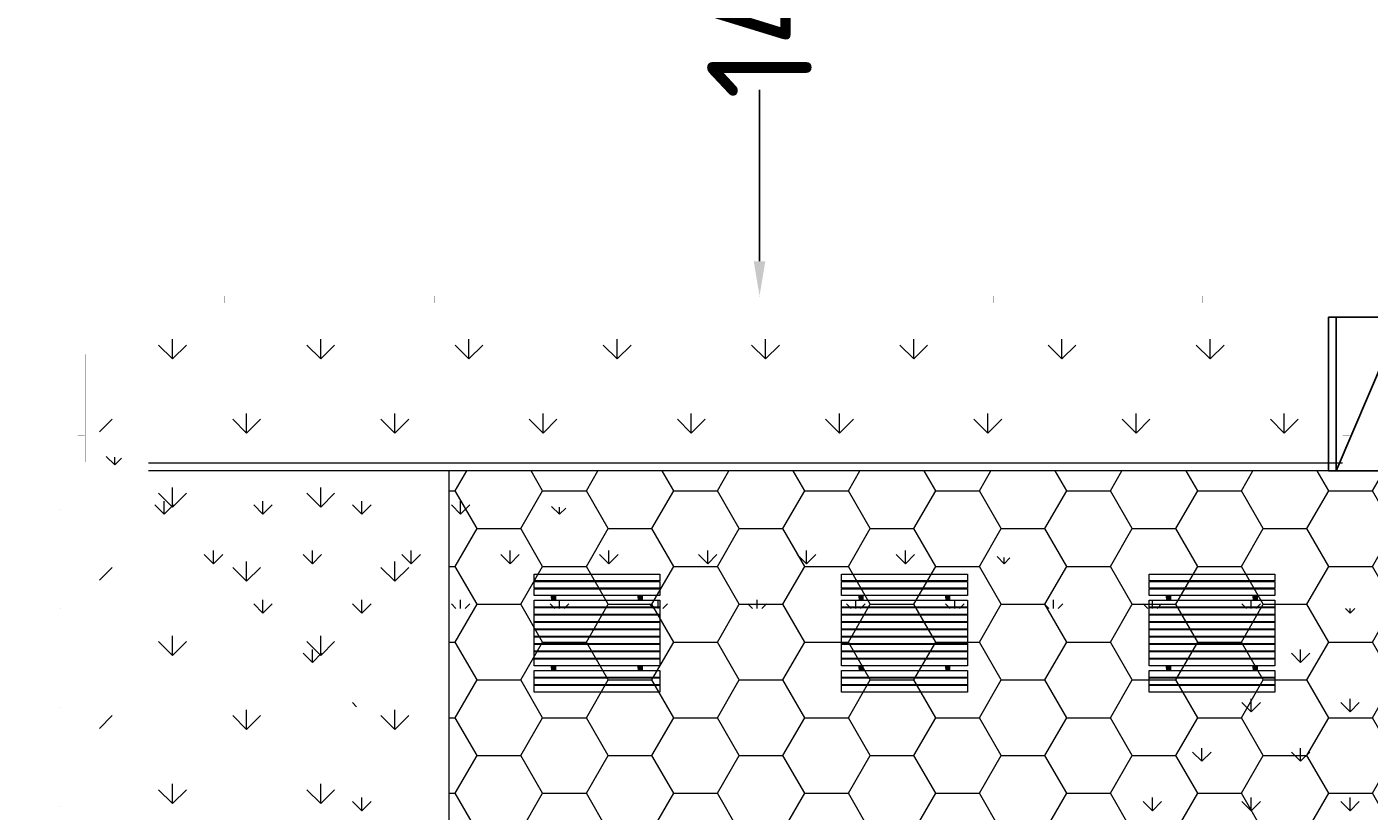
# Model space of a CAD drawing. Header units: millimetres. Extents: x 747415 to 1601423, y -236173 to 551995.
# Tile 189 of 256: x 1034182 to 1053391, y 85807 to 97032. Entities that reach past the tile are written whole.
import ezdxf

# ---------------------------------------------------------------- set-up
doc = ezdxf.new("R2010")
doc.units = ezdxf.units.MM
doc.header["$LTSCALE"] = 100
doc.header["$MEASUREMENT"] = 0
doc.layers.get('DEFPOINTS').update_dxf_attribs({"color": 6, "linetype": 'CONTINUOUS', "lineweight": 0})
for name, color, linetype, lineweight in [('T--A9042_BEPLANTING', 90, 'CONTINUOUS', 0), ('T--L9041_VERHARDING_Trottoir', 8, 'CONTINUOUS', 0), ('T--L9042_BEPLANTING', 90, 'CONTINUOUS', 0), ('T--L9043_WATERPARTIJ_Vijver', 130, 'CONTINUOUS', 0), ('T--L9071_TERREINMEUBILAIR_Bank', 250, 'CONTINUOUS', 0), ('T--M9040_Terrein_Afwerking_Plein', 244, 'CONTINUOUS', 0)]:
    doc.layers.add(name, color=color, linetype=linetype, lineweight=lineweight)
doc.layers.add('T--L9041_VERHARDING_Wegen', color=7, linetype='CONTINUOUS')
doc.styles.add('Raymond nov 2012', font='isocpeur.ttf', dxfattribs={"height": 1500})
doc.styles.get("Standard").update_dxf_attribs({"font": 'arial.ttf'})
doc.dimstyles.get("Standard").update_dxf_attribs({"dimtxt": 0.18, "dimasz": 500, "dimexe": 0.18, "dimexo": 0.0625, "dimgap": 0.09, "dimtad": 0, "dimtoh": 1, "dimdec": 0, "dimzin": 0, "dimdsep": 46, "dimtxsty": 'Standard', "dimcen": 0.09, "dimadec": 0, "dimazin": 0, "dimtfac": 1, "dimtdec": 0, "dimtofl": 0, "dimtmove": 0, "dimatfit": 3, "dimfxl": 1, "dimtolj": 1, "dimtzin": 0, "dimarcsym": 0})
pattern_1 = [(90, (0, 0), (-1060.6601715, 1060.6601715), [281.25, -1840.0703445]), (45, (0, 0), (-1060.660171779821, 1060.660171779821), [281.25, -1218.75]), (135, (0, 0), (-1060.660171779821, -1060.660171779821), [281.25, -1218.75])]
pattern_2 = [(45, (-999340.9794764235, -43272.0067274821), (-0.08838834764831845, 0.08838834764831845), [])]
pattern_3 = [(45, (-999340.9794764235, -44277.0067274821), (-0.08838834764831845, 0.08838834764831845), [])]
pattern_4 = [(45, (-1000580.979476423, -43272.0067274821), (-0.08838834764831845, 0.08838834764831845), [])]
pattern_5 = [(45, (-1000580.979476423, -44277.0067274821), (-0.08838834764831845, 0.08838834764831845), [])]

# ---------------------------------------------------------------- blocks, each defined once
blk = doc.blocks.new('*D120')
at = {"layer": 'DEFPOINTS', "color": 0, "linetype": 'Continuous', "transparency": 16777216}
for p in [(1044666.888439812, 106885.913470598), (1044666.888439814, 106885.913470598), (1044666.888439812, 93178.18196679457)]:
    blk.add_point(p, dxfattribs=at)
at = {"layer": 'T--M9040_Terrein_Afwerking_Plein', "color": 0, "linetype": 'Continuous', "lineweight": -2, "transparency": 16777216}
for p, q in [((1044666.950939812, 106885.913470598), (1044667.068439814, 106885.913470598)), ((1044666.888439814, 106385.913470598), (1044666.888439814, 103932.1377186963)), ((1044666.888439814, 93678.18196679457), (1044666.888439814, 96131.9577186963)), ((1044666.950939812, 93178.18196679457), (1044667.068439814, 93178.18196679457))]:
    blk.add_line(p, q, dxfattribs=at)
at = {"layer": 'T--M9040_Terrein_Afwerking_Plein', "color": 0, "linetype": 'Continuous', "transparency": 16777216}
for points in [[(1044583.55510648, 106385.913470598), (1044750.221773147, 106385.913470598), (1044666.888439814, 106885.913470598)], [(1044583.55510648, 93678.18196679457), (1044750.221773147, 93678.18196679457), (1044666.888439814, 93178.18196679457)]]:
    blk.add_solid(points, dxfattribs=at)
at = {"layer": 'T--M9040_Terrein_Afwerking_Plein', "color": 0, "linetype": 'Continuous', "transparency": 16777216, "insert": (1044666.888439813, 100032.047718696), "char_height": 1500, "attachment_point": 5, "rotation": 90, "style": 'Raymond nov 2012'}
blk.add_mtext('\\A1;14 meter', dxfattribs=at)
blk = doc.blocks.new('Picknicktafel 180x169')
at = {"layer": 'T--L9071_TERREINMEUBILAIR_Bank', "linetype": 'Continuous'}
h = blk.add_hatch(dxfattribs=at)
h.set_pattern_fill('ANSI31', color=256)
h.set_pattern_definition(pattern_4)
h.paths.add_polyline_path([(-1550, 1585), (-1490, 1585), (-1490, 1590), (-1550, 1590)])
h = blk.add_hatch(dxfattribs=at)
h.set_pattern_fill('ANSI31', color=256)
h.set_pattern_definition(pattern_2)
h.paths.add_polyline_path([(-310, 1585), (-250, 1585), (-250, 1590), (-310, 1590)])
h = blk.add_hatch(dxfattribs=at)
h.set_pattern_fill('ANSI31', color=256)
h.set_pattern_definition([(45, (-1000580.979476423, -43377.0067274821), (-0.08838834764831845, 0.08838834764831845), [])])
h.paths.add_polyline_path([(-1550, 1480), (-1490, 1480), (-1490, 1485), (-1550, 1485)])
h = blk.add_hatch(dxfattribs=at)
h.set_pattern_fill('ANSI31', color=256)
h.set_pattern_definition(pattern_4)
h.paths.add_polyline_path([(-1490, 1380), (-1550, 1380), (-1550, 1315), (-1490, 1315)])
h = blk.add_hatch(dxfattribs=at)
h.set_pattern_fill('ANSI31', color=256)
h.set_pattern_definition([(45, (-999340.9794764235, -43377.0067274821), (-0.08838834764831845, 0.08838834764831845), [])])
h.paths.add_polyline_path([(-310, 1480), (-250, 1480), (-250, 1485), (-310, 1485)])
h = blk.add_hatch(dxfattribs=at)
h.set_pattern_fill('ANSI31', color=256)
h.set_pattern_definition(pattern_2)
h.paths.add_polyline_path([(-250, 1380), (-310, 1380), (-310, 1315), (-250, 1315)])
h = blk.add_hatch(dxfattribs=at)
h.set_pattern_fill('ANSI31', color=256)
h.set_pattern_definition([(45, (-1000580.979476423, -43647.0067274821), (-0.08838834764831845, 0.08838834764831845), [])])
h.paths.add_polyline_path([(-1550, 1210), (-1490, 1210), (-1490, 1215), (-1550, 1215)])
h = blk.add_hatch(dxfattribs=at)
h.set_pattern_fill('ANSI31', color=256)
h.set_pattern_definition([(45, (-999340.9794764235, -43647.0067274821), (-0.08838834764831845, 0.08838834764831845), [])])
h.paths.add_polyline_path([(-310, 1210), (-250, 1210), (-250, 1215), (-310, 1215)])
h = blk.add_hatch(dxfattribs=at)
h.set_pattern_fill('ANSI31', color=256)
h.set_pattern_definition([(45, (-1000580.979476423, -43752.0067274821), (-0.08838834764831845, 0.08838834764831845), [])])
h.paths.add_polyline_path([(-1550, 1105), (-1490, 1105), (-1490, 1110), (-1550, 1110)])
h = blk.add_hatch(dxfattribs=at)
h.set_pattern_fill('ANSI31', color=256)
h.set_pattern_definition([(45, (-1000580.979476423, -43857.0067274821), (-0.08838834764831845, 0.08838834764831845), [])])
h.paths.add_polyline_path([(-1550, 1000), (-1490, 1000), (-1490, 1005), (-1550, 1005)])
h = blk.add_hatch(dxfattribs=at)
h.set_pattern_fill('ANSI31', color=256)
h.set_pattern_definition([(45, (-999340.9794764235, -43752.0067274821), (-0.08838834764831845, 0.08838834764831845), [])])
h.paths.add_polyline_path([(-310, 1105), (-250, 1105), (-250, 1110), (-310, 1110)])
h = blk.add_hatch(dxfattribs=at)
h.set_pattern_fill('ANSI31', color=256)
h.set_pattern_definition([(45, (-999340.9794764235, -43857.0067274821), (-0.08838834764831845, 0.08838834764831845), [])])
h.paths.add_polyline_path([(-310, 1000), (-250, 1000), (-250, 1005), (-310, 1005)])
h = blk.add_hatch(dxfattribs=at)
h.set_pattern_fill('ANSI31', color=256)
h.set_pattern_definition([(45, (-1000580.979476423, -43962.0067274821), (-0.08838834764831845, 0.08838834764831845), [])])
h.paths.add_polyline_path([(-1550, 895), (-1490, 895), (-1490, 900), (-1550, 900)])
h = blk.add_hatch(dxfattribs=at)
h.set_pattern_fill('ANSI31', color=256)
h.set_pattern_definition([(45, (-1000580.979476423, -44067.0067274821), (-0.08838834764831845, 0.08838834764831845), [])])
h.paths.add_polyline_path([(-1550, 790), (-1490, 790), (-1490, 795), (-1550, 795)])
h = blk.add_hatch(dxfattribs=at)
h.set_pattern_fill('ANSI31', color=256)
h.set_pattern_definition([(45, (-999340.9794764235, -43962.0067274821), (-0.08838834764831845, 0.08838834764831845), [])])
h.paths.add_polyline_path([(-310, 895), (-250, 895), (-250, 900), (-310, 900)])
h = blk.add_hatch(dxfattribs=at)
h.set_pattern_fill('ANSI31', color=256)
h.set_pattern_definition([(45, (-999340.9794764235, -44067.0067274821), (-0.08838834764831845, 0.08838834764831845), [])])
h.paths.add_polyline_path([(-310, 790), (-250, 790), (-250, 795), (-310, 795)])
h = blk.add_hatch(dxfattribs=at)
h.set_pattern_fill('ANSI31', color=256)
h.set_pattern_definition([(45, (-1000580.979476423, -44172.0067274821), (-0.08838834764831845, 0.08838834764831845), [])])
h.paths.add_polyline_path([(-1550, 685), (-1490, 685), (-1490, 690), (-1550, 690)])
h = blk.add_hatch(dxfattribs=at)
h.set_pattern_fill('ANSI31', color=256)
h.set_pattern_definition(pattern_5)
h.paths.add_polyline_path([(-1550, 580), (-1490, 580), (-1490, 585), (-1550, 585)])
h = blk.add_hatch(dxfattribs=at)
h.set_pattern_fill('ANSI31', color=256)
h.set_pattern_definition([(45, (-999340.9794764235, -44172.0067274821), (-0.08838834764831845, 0.08838834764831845), [])])
h.paths.add_polyline_path([(-310, 685), (-250, 685), (-250, 690), (-310, 690)])
h = blk.add_hatch(dxfattribs=at)
h.set_pattern_fill('ANSI31', color=256)
h.set_pattern_definition(pattern_3)
h.paths.add_polyline_path([(-310, 580), (-250, 580), (-250, 585), (-310, 585)])
h = blk.add_hatch(dxfattribs=at)
h.set_pattern_fill('ANSI31', color=256)
h.set_pattern_definition([(45, (-1000580.979476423, -44382.0067274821), (-0.08838834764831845, 0.08838834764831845), [])])
h.paths.add_polyline_path([(-1550, 475), (-1490, 475), (-1490, 480), (-1550, 480)])
h = blk.add_hatch(dxfattribs=at)
h.set_pattern_fill('ANSI31', color=256)
h.set_pattern_definition([(45, (-999340.9794764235, -44382.0067274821), (-0.08838834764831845, 0.08838834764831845), [])])
h.paths.add_polyline_path([(-310, 475), (-250, 475), (-250, 480), (-310, 480)])
h = blk.add_hatch(dxfattribs=at)
h.set_pattern_fill('ANSI31', color=256)
h.set_pattern_definition(pattern_5)
h.paths.add_polyline_path([(-1490, 375), (-1550, 375), (-1550, 310), (-1490, 310)])
h = blk.add_hatch(dxfattribs=at)
h.set_pattern_fill('ANSI31', color=256)
h.set_pattern_definition([(45, (-1000580.979476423, -44652.0067274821), (-0.08838834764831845, 0.08838834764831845), [])])
h.paths.add_polyline_path([(-1550, 205), (-1490, 205), (-1490, 210), (-1550, 210)])
h = blk.add_hatch(dxfattribs=at)
h.set_pattern_fill('ANSI31', color=256)
h.set_pattern_definition(pattern_3)
h.paths.add_polyline_path([(-250, 375), (-310, 375), (-310, 310), (-250, 310)])
h = blk.add_hatch(dxfattribs=at)
h.set_pattern_fill('ANSI31', color=256)
h.set_pattern_definition([(45, (-999340.9794764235, -44652.0067274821), (-0.08838834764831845, 0.08838834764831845), [])])
h.paths.add_polyline_path([(-310, 205), (-250, 205), (-250, 210), (-310, 210)])
h = blk.add_hatch(dxfattribs=at)
h.set_pattern_fill('ANSI31', color=256)
h.set_pattern_definition([(45, (-1000580.979476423, -44757.0067274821), (-0.08838834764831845, 0.08838834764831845), [])])
h.paths.add_polyline_path([(-1550, 100), (-1490, 100), (-1490, 105), (-1550, 105)])
h = blk.add_hatch(dxfattribs=at)
h.set_pattern_fill('ANSI31', color=256)
h.set_pattern_definition([(45, (-999340.9794764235, -44757.0067274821), (-0.08838834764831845, 0.08838834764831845), [])])
h.paths.add_polyline_path([(-310, 100), (-250, 100), (-250, 105), (-310, 105)])
for points in [[(-1800, 1690), (0, 1690), (0, 1590), (-1800, 1590)], [(-1800, 1585), (0, 1585), (0, 1485), (-1800, 1485)], [(-1550, 1590), (-1490, 1590), (-1490, 1585), (-1550, 1585)], [(-310, 1590), (-250, 1590), (-250, 1585), (-310, 1585)], [(-1800, 1480), (0, 1480), (0, 1380), (-1800, 1380)], [(-1550, 1485), (-1490, 1485), (-1490, 1480), (-1550, 1480)], [(-1550, 1380), (-1550, 1315), (-1490, 1315), (-1490, 1380)], [(-310, 1485), (-250, 1485), (-250, 1480), (-310, 1480)], [(-310, 1380), (-310, 1315), (-250, 1315), (-250, 1380)], [(-1800, 1315), (0, 1315), (0, 375), (-1800, 375)], [(-1800, 1315), (0, 1315), (0, 1215), (-1800, 1215)], [(-1800, 1210), (0, 1210), (0, 1110), (-1800, 1110)], [(-1550, 1215), (-1490, 1215), (-1490, 1210), (-1550, 1210)], [(-310, 1215), (-250, 1215), (-250, 1210), (-310, 1210)], [(-1800, 1105), (0, 1105), (0, 1005), (-1800, 1005)], [(-1800, 1000), (0, 1000), (0, 900), (-1800, 900)], [(-1550, 1110), (-1490, 1110), (-1490, 1105), (-1550, 1105)], [(-1550, 1005), (-1490, 1005), (-1490, 1000), (-1550, 1000)], [(-310, 1110), (-250, 1110), (-250, 1105), (-310, 1105)], [(-310, 1005), (-250, 1005), (-250, 1000), (-310, 1000)], [(-1800, 895), (0, 895), (0, 795), (-1800, 795)], [(-1800, 790), (0, 790), (0, 690), (-1800, 690)], [(-1550, 900), (-1490, 900), (-1490, 895), (-1550, 895)], [(-1550, 795), (-1490, 795), (-1490, 790), (-1550, 790)], [(-310, 900), (-250, 900), (-250, 895), (-310, 895)], [(-310, 795), (-250, 795), (-250, 790), (-310, 790)], [(-1800, 685), (0, 685), (0, 585), (-1800, 585)], [(-1800, 580), (0, 580), (0, 480), (-1800, 480)], [(-1550, 690), (-1490, 690), (-1490, 685), (-1550, 685)], [(-1550, 585), (-1490, 585), (-1490, 580), (-1550, 580)], [(-310, 690), (-250, 690), (-250, 685), (-310, 685)], [(-310, 585), (-250, 585), (-250, 580), (-310, 580)], [(-1800, 475), (0, 475), (0, 375), (-1800, 375)], [(-1550, 480), (-1490, 480), (-1490, 475), (-1550, 475)], [(-310, 480), (-250, 480), (-250, 475), (-310, 475)], [(-1800, 310), (0, 310), (0, 210), (-1800, 210)], [(-1800, 205), (0, 205), (0, 105), (-1800, 105)], [(-1550, 375), (-1550, 310), (-1490, 310), (-1490, 375)], [(-1550, 210), (-1490, 210), (-1490, 205), (-1550, 205)], [(-310, 375), (-310, 310), (-250, 310), (-250, 375)], [(-310, 210), (-250, 210), (-250, 205), (-310, 205)], [(-1800, 100), (0, 100), (0, 0), (-1800, 0)], [(-1550, 105), (-1490, 105), (-1490, 100), (-1550, 100)], [(-310, 105), (-250, 105), (-250, 100), (-310, 100)]]:
    blk.add_lwpolyline(points, close=True, dxfattribs=at)

msp = doc.modelspace()

# ---------------------------------------------------------------- hatches: boundary and pattern name
at = {"layer": 'T--A9042_BEPLANTING'}
h = msp.add_hatch(dxfattribs=at)
h.set_pattern_fill('GRASS', color=256, scale=1500, style=0)
h.set_pattern_definition(pattern_1)
edge = h.paths.add_edge_path()
edge.add_line((1194589.183356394, 247525.192587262), (1194593.639969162, 247264.8808100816))
edge.add_line((1194593.639969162, 247264.8808100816), (1189597.041730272, 247120.8431923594))
edge.add_line((1189597.041730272, 247120.8431923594), (1179615.176007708, 246734.4244738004))
edge.add_line((1179615.176007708, 246734.4244738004), (1169673.169393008, 246260.9255668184))
edge.add_line((1169673.169393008, 246260.9255668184), (1159743.156334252, 245284.4291924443))
edge.add_line((1159743.156334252, 245284.4291924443), (1149794.30236185, 244232.03728765))
edge.add_line((1149794.30236185, 244232.03728765), (1139904.319447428, 243419.6205866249))
edge.add_line((1139904.319447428, 243419.6205866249), (1138613.746601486, 243325.0213716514))
edge.add_line((1138613.746601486, 243325.0213716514), (1135690.007365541, 243117.1966120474))
edge.add_line((1135690.007365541, 243117.1966120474), (1132771.926390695, 242932.5034314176))
edge.add_line((1132771.926390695, 242932.5034314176), (1129859.397656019, 242758.5988470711))
edge.add_line((1129859.397656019, 242758.5988470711), (1126616.556349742, 242566.5753201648))
edge.add_line((1126616.556349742, 242566.5753201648), (1123385.963933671, 242364.6948826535))
edge.add_line((1123385.963933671, 242364.6948826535), (1120184.728324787, 242139.8331525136))
edge.add_line((1120184.728324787, 242139.8331525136), (1117014.113231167, 241880.0113158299))
edge.add_line((1117014.113231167, 241880.0113158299), (1113876.289209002, 241570.2278570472))
edge.add_line((1113876.289209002, 241570.2278570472), (1110773.76022133, 241198.3186825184))
edge.add_line((1110773.76022133, 241198.3186825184), (1107692.213832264, 240764.7203510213))
edge.add_line((1107692.213832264, 240764.7203510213), (1104624.361163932, 240306.9246438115))
edge.add_line((1104624.361163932, 240306.9246438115), (1101572.464524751, 239835.8275239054))
edge.add_line((1101572.464524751, 239835.8275239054), (1100403.086110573, 239650.923588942))
edge.add_line((1100403.086110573, 239650.923588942), (1097780.987009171, 239217.9897417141))
edge.add_line((1097780.987009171, 239217.9897417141), (1095157.329452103, 238732.8300155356))
edge.add_line((1095157.329452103, 238732.8300155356), (1092526.921808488, 238274.0522847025))
edge.add_line((1092526.921808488, 238274.0522847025), (1089457.602094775, 237766.05085837))
edge.add_line((1089457.602094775, 237766.05085837), (1086388.729915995, 237224.8457167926))
edge.add_line((1086388.729915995, 237224.8457167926), (1083401.545382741, 236651.6678591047))
edge.add_line((1083401.545382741, 236651.6678591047), (1080469.384639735, 236024.4590125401))
edge.add_line((1080469.384639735, 236024.4590125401), (1077519.444416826, 235269.8228896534))
edge.add_line((1077519.444416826, 235269.8228896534), (1074567.866792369, 234454.4976983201))
edge.add_line((1074567.866792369, 234454.4976983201), (1071611.50523844, 233602.3195103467))
edge.add_line((1071611.50523844, 233602.3195103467), (1068661.405925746, 232725.2908456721))
edge.add_line((1068661.405925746, 232725.2908456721), (1065719.423833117, 231822.3812893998))
edge.add_line((1065719.423833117, 231822.3812893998), (1062684.54004048, 230856.1087285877))
edge.add_line((1062684.54004048, 230856.1087285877), (1059866.19601153, 229920.8363846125))
edge.add_line((1059866.19601153, 229920.8363846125), (1056845.380909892, 228880.0349692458))
edge.add_line((1056845.380909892, 228880.0349692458), (1054034.149773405, 227860.4514944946))
edge.add_line((1054034.149773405, 227860.4514944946), (1051908.682056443, 227043.858742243))
edge.add_line((1051908.682056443, 227043.858742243), (1051192.353836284, 226766.2784363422))
edge.add_line((1051192.353836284, 226766.2784363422), (1050671.689749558, 226564.5188345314))
edge.add_line((1050671.689749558, 226564.5188345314), (1049927.630866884, 226262.6203580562))
edge.add_line((1049927.630866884, 226262.6203580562), (1049070.319516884, 225903.5402754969))
edge.add_line((1049070.319516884, 225903.5402754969), (1048360.834247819, 225606.3763233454))
edge.add_line((1048360.834247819, 225606.3763233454), (1045574.184821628, 224396.8677191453))
edge.add_line((1045574.184821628, 224396.8677191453), (1042746.022929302, 223102.0623231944))
edge.add_line((1042746.022929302, 223102.0623231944), (1039916.203501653, 221736.5614729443))
edge.add_line((1039916.203501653, 221736.5614729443), (1037264.037965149, 220364.5489902))
edge.add_line((1037264.037965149, 220364.5489902), (1036639.03621457, 220037.9065253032))
edge.add_line((1036639.03621457, 220037.9065253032), (1035761.730695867, 219567.0841902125))
edge.add_line((1035761.730695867, 219567.0841902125), (1034455.172790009, 218860.0200611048))
edge.add_line((1034455.172790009, 218860.0200611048), (1031834.518699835, 217415.2066519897))
edge.add_line((1031834.518699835, 217415.2066519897), (1029063.531879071, 215837.5202211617))
edge.add_line((1029063.531879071, 215837.5202211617), (1026493.512890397, 214322.9161664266))
edge.add_line((1026493.512890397, 214322.9161664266), (1023661.373834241, 212596.8096402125))
edge.add_line((1023661.373834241, 212596.8096402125), (1021148.700874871, 211011.9131839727))
edge.add_line((1021148.700874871, 211011.9131839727), (1018664.489287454, 209394.7233028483))
edge.add_line((1018664.489287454, 209394.7233028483), (1016111.629667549, 207674.0512409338))
edge.add_line((1016111.629667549, 207674.0512409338), (1013541.964280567, 205866.6755217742))
edge.add_line((1013541.964280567, 205866.6755217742), (1011054.819466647, 204060.9387537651))
edge.add_line((1011054.819466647, 204060.9387537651), (1008551.610144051, 202180.9328117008))
edge.add_line((1008551.610144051, 202180.9328117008), (1006071.976743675, 200261.2710021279))
edge.add_line((1006071.976743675, 200261.2710021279), (1003623.025875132, 198305.8767964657))
edge.add_line((1003623.025875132, 198305.8767964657), (1001255.469395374, 196356.5407296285))
edge.add_line((1001255.469395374, 196356.5407296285), (998895.9700791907, 194358.2368083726))
edge.add_line((998895.9700791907, 194358.2368083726), (996592.8944766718, 192340.97313271))
edge.add_line((996592.8944766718, 192340.97313271), (994271.1875043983, 190253.0937113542))
edge.add_line((994271.1875043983, 190253.0937113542), (992089.7994582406, 188232.7127051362))
edge.add_line((992089.7994582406, 188232.7127051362), (989855.1262473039, 186096.7350539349))
edge.add_line((989855.1262473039, 186096.7350539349), (987565.6823597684, 183840.7790538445))
edge.add_line((987565.6823597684, 183840.7790538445), (985556.7299641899, 181812.4301056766))
edge.add_line((985556.7299641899, 181812.4301056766), (983340.2350928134, 179499.9136924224))
edge.add_line((983340.2350928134, 179499.9136924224), (981234.4224591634, 177237.5646176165))
edge.add_line((981234.4224591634, 177237.5646176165), (979162.9404837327, 174943.2150951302))
edge.add_line((979162.9404837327, 174943.2150951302), (977214.6912824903, 172724.589817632))
edge.add_line((977214.6912824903, 172724.589817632), (975036.892136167, 170165.0712242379))
edge.add_line((975036.892136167, 170165.0712242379), (973160.4115033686, 167901.1060704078))
edge.add_line((973160.4115033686, 167901.1060704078), (971300.1449704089, 165540.1855951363))
edge.add_line((971300.1449704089, 165540.1855951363), (970653.4890049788, 164750.3471993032))
edge.add_line((970653.4890049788, 164750.3471993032), (969323.9063495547, 163031.6935432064))
edge.add_line((969323.9063495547, 163031.6935432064), (967532.3890671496, 160664.5849141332))
edge.add_line((967532.3890671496, 160664.5849141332), (965620.3296934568, 158124.4459659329))
edge.add_line((965620.3296934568, 158124.4459659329), (963729.4845107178, 155559.8609294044))
edge.add_line((963729.4845107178, 155559.8609294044), (962160.0236949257, 153368.2046887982))
edge.add_line((962160.0236949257, 153368.2046887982), (960583.8528034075, 151476.8389314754))
edge.add_line((960583.8528034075, 151476.8389314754), (957868.105888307, 147829.1408545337))
edge.add_line((957868.105888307, 147829.1408545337), (955546.5790209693, 144354.9567769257))
edge.add_line((955546.5790209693, 144354.9567769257), (952781.7656181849, 139999.1011205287))
edge.add_line((952781.7656181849, 139999.1011205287), (950228.3086077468, 135925.6708781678))
edge.add_line((950228.3086077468, 135925.6708781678), (947689.5073290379, 131669.0703530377))
edge.add_line((947689.5073290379, 131669.0703530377), (945836.5112818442, 128467.425615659))
edge.add_line((945836.5112818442, 128467.425615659), (939785.2423897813, 117718.8764374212))
edge.add_line((939785.2423897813, 117718.8764374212), (930712.8691826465, 102774.4008732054))
edge.add_line((930712.8691826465, 102774.4008732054), (922173.5303168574, 90199.79888080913))
edge.add_arc((831492.4565277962, 157259.0671569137), 112782.9889888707, 306.6061945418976, 323.5168235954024, ccw=False)
edge.add_line((898746.2688379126, 66722.1833193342), (906881.3233336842, 58450.83916981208))
edge.add_arc((1039056.701679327, -43733.64882697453), 167068.8487659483, 138.0648379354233, 142.2924710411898, ccw=False)
edge.add_line((914773.9242214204, 67916.65997388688), (924725.8059382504, 83316.85696533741))
edge.add_line((924725.8059382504, 83316.85696533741), (935036.8651486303, 100427.9154699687))
edge.add_line((935036.8651486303, 100427.9154699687), (938271.2433296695, 105214.4104993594))
edge.add_line((938271.2433296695, 105214.4104993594), (944567.1507563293, 115601.1526881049))
edge.add_line((944567.1507563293, 115601.1526881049), (949536.6850096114, 124088.1309045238))
edge.add_line((949536.6850096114, 124088.1309045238), (954824.4722579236, 132626.5871638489))
edge.add_line((954824.4722579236, 132626.5871638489), (959827.8901647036, 140132.6712405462))
edge.add_line((959827.8901647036, 140132.6712405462), (963059.8116493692, 145135.1199469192))
edge.add_line((963059.8116493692, 145135.1199469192), (965500.1968948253, 148828.3561125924))
edge.add_line((965500.1968948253, 148828.3561125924), (966613.36124763, 150562.7860717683))
edge.add_line((966613.36124763, 150562.7860717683), (968025.3733845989, 152669.5835323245))
edge.add_line((968025.3733845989, 152669.5835323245), (969925.1473204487, 155201.5519725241))
edge.add_line((969925.1473204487, 155201.5519725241), (971712.1012870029, 157704.4647360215))
edge.add_line((971712.1012870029, 157704.4647360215), (973307.2852349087, 159791.4462344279))
edge.add_line((973307.2852349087, 159791.4462344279), (974380.7726253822, 161326.9360360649))
edge.add_line((974380.7726253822, 161326.9360360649), (975513.5, 162711.848063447))
edge.add_line((975513.5, 162711.848063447), (977022.752271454, 164676.5229055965))
edge.add_line((977022.752271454, 164676.5229055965), (979125.9893734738, 167160.9360769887))
edge.add_line((979125.9893734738, 167160.9360769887), (980701.6437046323, 168861.6585919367))
edge.add_line((980701.6437046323, 168861.6585919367), (983077.9971673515, 171627.5046208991))
edge.add_line((983077.9971673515, 171627.5046208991), (985074.3190954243, 173856.0293796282))
edge.add_line((985074.3190954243, 173856.0293796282), (986909.1324194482, 175828.5052957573))
edge.add_line((986909.1324194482, 175828.5052957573), (989063.6991808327, 178159.2564685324))
edge.add_line((989063.6991808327, 178159.2564685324), (991154.4284170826, 180245.1449423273))
edge.add_line((991154.4284170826, 180245.1449423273), (993121.204704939, 182057.6062035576))
edge.add_line((993121.204704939, 182057.6062035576), (995324.4937860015, 184142.0513353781))
edge.add_line((995324.4937860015, 184142.0513353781), (997280.2187862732, 186006.6117934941))
edge.add_line((997280.2187862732, 186006.6117934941), (999623.7444072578, 188200.4480386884))
edge.add_line((999623.7444072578, 188200.4480386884), (1002349.06450187, 190608.0645018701))
edge.add_line((1002349.06450187, 190608.0645018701), (1004754.956385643, 192653.0657104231))
edge.add_line((1004754.956385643, 192653.0657104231), (1007294.927512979, 194741.9176252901))
edge.add_line((1007294.927512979, 194741.9176252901), (1008978.786427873, 196161.9279653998))
edge.add_line((1008978.786427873, 196161.9279653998), (1011076.046827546, 197755.949886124))
edge.add_line((1011076.046827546, 197755.949886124), (1013065.241322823, 199247.8142550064))
edge.add_line((1013065.241322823, 199247.8142550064), (1015821.036522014, 201346.8817583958))
edge.add_line((1015821.036522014, 201346.8817583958), (1017686.715761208, 202722.5202187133))
edge.add_line((1017686.715761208, 202722.5202187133), (1020957.031043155, 204817.9703822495))
edge.add_line((1020957.031043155, 204817.9703822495), (1023228.197490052, 206313.4005862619))
edge.add_line((1023228.197490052, 206313.4005862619), (1026470.580287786, 208376.7444168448))
edge.add_line((1026470.580287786, 208376.7444168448), (1028603.548419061, 209658.4324395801))
edge.add_line((1028603.548419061, 209658.4324395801), (1030968.80069323, 211111.6365882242))
edge.add_line((1030968.80069323, 211111.6365882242), (1032974.55669337, 212278.4703822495))
edge.add_line((1032974.55669337, 212278.4703822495), (1034989.373018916, 213415.4703822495))
edge.add_line((1034989.373018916, 213415.4703822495), (1036654.679358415, 214452.7284323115))
edge.add_line((1036654.679358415, 214452.7284323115), (1038246.030028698, 215241.6525211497))
edge.add_line((1038246.030028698, 215241.6525211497), (1039948.347105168, 216202.7611835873))
edge.add_line((1039948.347105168, 216202.7611835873), (1041825.775407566, 217172.0387782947))
edge.add_line((1041825.775407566, 217172.0387782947), (1043014.130600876, 217759.8587245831))
edge.add_line((1043014.130600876, 217759.8587245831), (1045164.207278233, 218821.1446640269))
edge.add_line((1045164.207278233, 218821.1446640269), (1047341.541396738, 219812.4042785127))
edge.add_line((1047341.541396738, 219812.4042785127), (1050071.070380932, 221013.9847147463))
edge.add_line((1050071.070380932, 221013.9847147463), (1051244.220242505, 221490.9703822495))
edge.add_line((1051244.220242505, 221490.9703822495), (1052347.556048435, 221956.9703822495))
edge.add_line((1052347.556048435, 221956.9703822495), (1053649.505633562, 222430.4703822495))
edge.add_line((1053649.505633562, 222430.4703822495), (1054533.125616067, 222784.9703822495))
edge.add_line((1054533.125616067, 222784.9703822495), (1056086.056048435, 223306.4703822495))
edge.add_line((1056086.056048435, 223306.4703822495), (1057869.317007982, 223968.9703822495))
edge.add_line((1057869.317007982, 223968.9703822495), (1060574.556048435, 224929.9703822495))
edge.add_line((1060574.556048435, 224929.9703822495), (1063483.693448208, 225922.9703822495))
edge.add_line((1063483.693448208, 225922.9703822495), (1065608.902869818, 226631.5928420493))
edge.add_line((1065608.902869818, 226631.5928420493), (1069173.063766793, 227676.4703822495))
edge.add_line((1069173.063766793, 227676.4703822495), (1072281.976844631, 228625.6370851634))
edge.add_line((1072281.976844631, 228625.6370851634), (1075375.393685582, 229611.4703822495))
edge.add_line((1075375.393685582, 229611.4703822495), (1077123.927341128, 230119.6202965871))
edge.add_line((1077123.927341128, 230119.6202965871), (1080375.393685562, 230986.9703822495))
edge.add_line((1080375.393685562, 230986.9703822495), (1082892.59424849, 231747.063377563))
edge.add_line((1082892.59424849, 231747.063377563), (1087287.423228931, 232727.2950449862))
edge.add_line((1087287.423228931, 232727.2950449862), (1089726.850960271, 233304.2362615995))
edge.add_line((1089726.850960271, 233304.2362615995), (1092683.446469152, 233905.2273305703))
edge.add_line((1092683.446469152, 233905.2273305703), (1095564.39358423, 234529.0460324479))
edge.add_line((1095564.39358423, 234529.0460324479), (1098820.302557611, 235134.1241847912))
edge.add_line((1098820.302557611, 235134.1241847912), (1101429.170216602, 235680.8008375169))
edge.add_line((1101429.170216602, 235680.8008375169), (1102775.393686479, 235932.9703822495))
edge.add_line((1102775.393686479, 235932.9703822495), (1105482.445207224, 236248.9731120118))
edge.add_line((1105482.445207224, 236248.9731120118), (1107758.806802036, 236612.3974063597))
edge.add_line((1107758.806802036, 236612.3974063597), (1110496.734538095, 236978.709052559))
edge.add_line((1110496.734538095, 236978.709052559), (1115376.09056841, 237663.74762912))
edge.add_line((1115376.09056841, 237663.74762912), (1120160.891047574, 238162.6478780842))
edge.add_line((1120160.891047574, 238162.6478780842), (1122883.614224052, 238303.4541035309))
edge.add_line((1122883.614224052, 238303.4541035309), (1125390.668896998, 238461.9145557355))
edge.add_line((1125390.668896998, 238461.9145557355), (1128123.405194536, 238391.9703822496))
edge.add_line((1128123.405194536, 238391.9703822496), (1132768.170728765, 238736.4703822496))
edge.add_line((1132768.170728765, 238736.4703822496), (1135790.587054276, 239107.9661654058))
edge.add_line((1135790.587054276, 239107.9661654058), (1138342.939986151, 239481.4559637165))
edge.add_line((1138342.939986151, 239481.4559637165), (1142060.429729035, 239524.4703822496))
edge.add_line((1142060.429729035, 239524.4703822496), (1147419.917958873, 239838.0534921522))
edge.add_line((1147419.917958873, 239838.0534921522), (1152508.673443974, 240937.7589930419))
edge.add_line((1152508.673443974, 240937.7589930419), (1161790.444571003, 241405.2496544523))
edge.add_line((1161790.444571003, 241405.2496544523), (1166293.103583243, 242414.3174930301))
edge.add_line((1166293.103583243, 242414.3174930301), (1170003.913318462, 243136.4703822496))
edge.add_line((1170003.913318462, 243136.4703822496), (1182817.631044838, 243902.9703822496))
edge.add_line((1182817.631044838, 243902.9703822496), (1191677.386953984, 244103.4703822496))
edge.add_line((1191677.386953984, 244103.4703822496), (1200992.076095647, 244164.4703822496))
edge.add_line((1200992.076095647, 244164.4703822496), (1212315.556048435, 244345.4703822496))
edge.add_line((1212315.556048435, 244345.4703822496), (1212435.360344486, 247419.9703822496))
edge.add_line((1212435.360344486, 247419.9703822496), (1205479.360384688, 247503.5173473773))
edge.add_line((1205479.360384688, 247503.5173473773), (1202606.248328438, 247460.6223195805))
edge.add_line((1202606.248328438, 247460.6223195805), (1194593.639969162, 247264.8808100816))
h = msp.add_hatch(dxfattribs=at)
h.set_pattern_fill('GRASS', color=256, scale=1500, style=0)
h.set_pattern_definition(pattern_1)
h.paths.add_polyline_path([(1052810.445462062, 90788.18196679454), (1052810.445462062, 92878.18196679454), (1035222, 92878.18196679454), (1035222, 75478.18196679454), (1052810.445462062, 75478.18196679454), (1052810.445462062, 80068.18196679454), (1040112, 80068.18196679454), (1040112, 90788.18196679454)])
at = {"layer": 'T--A9042_BEPLANTING', "lineweight": 0}
h = msp.add_hatch(dxfattribs=at)
h.set_pattern_fill('GRASS', color=256, scale=1000, angle=2.544443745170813e-14, style=0)
h.set_pattern_definition([(90, (968263.6561779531, -42880.74541135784), (-707.1067810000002, 707.1067809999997), [187.5, -1226.713563]), (45.00000000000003, (968263.6561779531, -42880.74541135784), (-707.1067811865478, 707.1067811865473), [187.5, -812.5]), (135, (968263.6561779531, -42880.74541135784), (-707.1067811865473, -707.1067811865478), [187.4999999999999, -812.4999999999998])])
edge = h.paths.add_edge_path()
edge.add_line((1054666.89059243, 90958.07687630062), (1054666.89059243, 88708.07687630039))
edge.add_line((1039316.89059243, 88708.07687630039), (1059066.89059243, 88708.07687630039))
edge.add_line((1039316.89059243, 88708.07687630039), (1039316.89059243, 77958.07687630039))
edge.add_line((1034666.89059243, 90958.07687630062), (1034666.89059243, 72958.07687630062))
edge.add_line((1034666.89059243, 90958.07687630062), (1054666.89059243, 90958.07687630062))
edge.add_line((1039316.890846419, 88708.07668300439), (1059066.89084642, 88708.07668300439))
edge.add_line((1039316.890846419, 88708.07668300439), (1039316.890846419, 77958.07668300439))
edge.add_line((1034666.890846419, 90958.07668300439), (1034666.890846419, 72958.07668300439))
edge.add_line((1054666.89084642, 90958.07668300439), (1054666.890846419, 88708.07668300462))
edge.add_line((1034666.890846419, 90958.07668300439), (1054666.89084642, 90958.07668300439))
edge.add_line((1054666.89059243, 77958.07687630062), (1054666.89059243, 72958.07687630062))
edge.add_line((1039316.89059243, 77958.07687630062), (1059066.89059243, 77958.07687630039))
edge.add_line((1034666.89059243, 72958.07687630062), (1054666.89059243, 72958.07687630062))
edge.add_line((1054666.890846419, 77958.07668300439), (1054666.89084642, 72958.07668300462))
edge.add_line((1039316.890846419, 77958.07668300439), (1059066.890846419, 77958.07668300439))
edge.add_line((1034666.890846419, 72958.07668300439), (1054666.89084642, 72958.07668300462))
at = {"layer": 'T--L9041_VERHARDING_Trottoir', "lineweight": 0}
h = msp.add_hatch(dxfattribs=at)
h.set_pattern_fill('HONEY', color=256, scale=5000, style=0)
h.set_pattern_definition([(0, (0, 0), (937.5, 541.2658773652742), [625, -1250]), (120, (0, 0), (-937.4999999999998, 541.2658773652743), [624.9999999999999, -1250]), (59.99999999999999, (0, 0), (2.081668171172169e-13, 1082.531754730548), [-1250, 625])])
h.paths.add_polyline_path([(1045312.239775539, 80178.18196679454), (1057410.445462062, 80178.18196679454), (1057410.445462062, 90678.18196679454), (1040222, 90678.18196679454), (1040222, 80178.18196679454)])

# ---------------------------------------------------------------- linework, layer by layer
at = {"layer": 'T--L9041_VERHARDING_Wegen', "const_width": 1}
msp.add_lwpolyline([(1052810.445462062, 90788.18196679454), (1052810.445462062, 92878.18196679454), (1035222, 92878.18196679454), (1035222, 75478.18196679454), (1052810.445462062, 75478.18196679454), (1052810.445462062, 80068.18196679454), (1040112, 80068.18196679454), (1040112, 90788.18196679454)], close=True, dxfattribs=at)
at = {"layer": 'T--L9041_VERHARDING_Wegen'}
msp.add_lwpolyline([(1052810.445462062, 92878.18196679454), (1052810.445462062, 90678.18196679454), (1054910.445462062, 90678.18196679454), (1054910.445462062, 92878.18196679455)], close=True, dxfattribs=at)
for points in [[(1052920.445462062, 92878.18196679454), (1052920.445462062, 90678.18196679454)], [(1052920.445462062, 90678.18196679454), (1053860.445462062, 92878.18196679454), (1054800.445462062, 90678.18196679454)]]:
    msp.add_lwpolyline(points, dxfattribs=at)
at = {"layer": 'T--L9041_VERHARDING_Wegen', "lineweight": 0}
msp.add_lwpolyline([(1045312.239775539, 80178.18196679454), (1057410.445462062, 80178.18196679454), (1057410.445462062, 90678.18196679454), (1040222, 90678.18196679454), (1040222, 80178.18196679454), (1045312.239775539, 80178.18196679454)], dxfattribs=at)
at = {"layer": 'T--L9042_BEPLANTING', "const_width": 1}
for points in [[(1034910.445462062, 93178.18196679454), (1035010.445462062, 93178.18196679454), (1035010.445462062, 92178.18196679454), (1034910.445462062, 92178.18196679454)], [(1035010.445462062, 93078.18196679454), (1035010.445462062, 93178.18196679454), (1036010.445462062, 93178.18196679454), (1036010.445462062, 93078.18196679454)], [(1036010.445462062, 93078.18196679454), (1036010.445462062, 93178.18196679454), (1037010.445462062, 93178.18196679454), (1037010.445462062, 93078.18196679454)], [(1037010.445462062, 93078.18196679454), (1037010.445462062, 93178.18196679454), (1038010.445462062, 93178.18196679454), (1038010.445462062, 93078.18196679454)], [(1038010.445462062, 93078.18196679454), (1038010.445462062, 93178.18196679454), (1039010.445462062, 93178.18196679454), (1039010.445462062, 93078.18196679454)], [(1039010.445462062, 93078.18196679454), (1039010.445462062, 93178.18196679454), (1040010.445462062, 93178.18196679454), (1040010.445462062, 93078.18196679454)], [(1040010.445462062, 93078.18196679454), (1040010.445462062, 93178.18196679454), (1041010.445462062, 93178.18196679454), (1041010.445462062, 93078.18196679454)], [(1041010.445462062, 93078.18196679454), (1041010.445462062, 93178.18196679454), (1042010.445462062, 93178.18196679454), (1042010.445462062, 93078.18196679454)], [(1042010.445462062, 93078.18196679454), (1042010.445462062, 93178.18196679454), (1043010.445462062, 93178.18196679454), (1043010.445462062, 93078.18196679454)], [(1043010.445462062, 93078.18196679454), (1043010.445462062, 93178.18196679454), (1044010.445462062, 93178.18196679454), (1044010.445462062, 93078.18196679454)], [(1044010.445462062, 93078.18196679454), (1044010.445462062, 93178.18196679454), (1045010.445462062, 93178.18196679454), (1045010.445462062, 93078.18196679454)], [(1045010.445462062, 93078.18196679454), (1045010.445462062, 93178.18196679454), (1046010.445462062, 93178.18196679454), (1046010.445462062, 93078.18196679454)], [(1046010.445462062, 93078.18196679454), (1046010.445462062, 93178.18196679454), (1047010.445462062, 93178.18196679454), (1047010.445462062, 93078.18196679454)], [(1047010.445462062, 93078.18196679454), (1047010.445462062, 93178.18196679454), (1048010.445462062, 93178.18196679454), (1048010.445462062, 93078.18196679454)], [(1048010.445462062, 93078.18196679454), (1048010.445462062, 93178.18196679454), (1049010.445462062, 93178.18196679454), (1049010.445462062, 93078.18196679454)], [(1049010.445462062, 93078.18196679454), (1049010.445462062, 93178.18196679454), (1050010.445462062, 93178.18196679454), (1050010.445462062, 93078.18196679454)], [(1050010.445462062, 93078.18196679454), (1050010.445462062, 93178.18196679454), (1051010.445462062, 93178.18196679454), (1051010.445462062, 93078.18196679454)], [(1051010.445462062, 93078.18196679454), (1051010.445462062, 93178.18196679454), (1052010.445462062, 93178.18196679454), (1052010.445462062, 93078.18196679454)], [(1052010.445462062, 93078.18196679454), (1052010.445462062, 93178.18196679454), (1053010.445462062, 93178.18196679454), (1053010.445462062, 93078.18196679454)], [(1053010.445462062, 93178.18196679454), (1053110.445462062, 93178.18196679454), (1053110.445462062, 92178.18196679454), (1053010.445462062, 92178.18196679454)], [(1035022, 93078.18196679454), (1035222, 93078.18196679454), (1035222, 75278.18196679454), (1035010.445462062, 75278.18196679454)], [(1035222, 93078.18196679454), (1035222, 92878.18196679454), (1053010.445462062, 92878.18196679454), (1053010.445462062, 93078.18196679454)], [(1053010.445462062, 92878.18196679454), (1053010.445462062, 90788.18196679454), (1052810.445462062, 90788.18196679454), (1052810.445462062, 92878.18196679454)], [(1034910.445462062, 92178.18196679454), (1035010.445462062, 92178.18196679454), (1035010.445462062, 91178.18196679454), (1034910.445462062, 91178.18196679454)], [(1053010.445462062, 92178.18196679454), (1053110.445462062, 92178.18196679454), (1053110.445462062, 91178.18196679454), (1053010.445462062, 91178.18196679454)], [(1034910.445462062, 91178.18196679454), (1035010.445462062, 91178.18196679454), (1035010.445462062, 90178.18196679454), (1034910.445462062, 90178.18196679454)], [(1053010.445462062, 91178.18196679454), (1053110.445462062, 91178.18196679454), (1053110.445462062, 90678.18196679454), (1053010.445462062, 90678.18196679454)], [(1035922, 90788.18196679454), (1035922, 80068.18196679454), (1036022, 80068.18196679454), (1036022, 90788.18196679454)], [(1034910.445462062, 90178.18196679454), (1035010.445462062, 90178.18196679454), (1035010.445462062, 89178.18196679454), (1034910.445462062, 89178.18196679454)], [(1034910.445462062, 89178.18196679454), (1035010.445462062, 89178.18196679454), (1035010.445462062, 88178.18196679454), (1034910.445462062, 88178.18196679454)], [(1034910.445462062, 88178.18196679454), (1035010.445462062, 88178.18196679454), (1035010.445462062, 87178.18196679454), (1034910.445462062, 87178.18196679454)], [(1034910.445462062, 87178.18196679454), (1035010.445462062, 87178.18196679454), (1035010.445462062, 86178.18196679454), (1034910.445462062, 86178.18196679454)], [(1034910.445462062, 86178.18196679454), (1035010.445462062, 86178.18196679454), (1035010.445462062, 85178.18196679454), (1034910.445462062, 85178.18196679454)]]:
    msp.add_lwpolyline(points, close=True, dxfattribs=at)
at = {"layer": 'T--L9042_BEPLANTING', "lineweight": 0, "const_width": 1}
msp.add_lwpolyline([(1053110.445462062, 90678.18196679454), (1057410.445462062, 90678.18196679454), (1057410.445462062, 80178.18196679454), (1053110.445462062, 80178.18196679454)], dxfattribs=at)
at = {"layer": 'T--L9043_WATERPARTIJ_Vijver'}
for p, q in [((1053010.445462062, 90788.18196679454), (1035922, 90788.18196679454)), ((1053010.445462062, 90678.18196679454), (1035922, 90678.18196679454))]:
    msp.add_line(p, q, dxfattribs=at)

# ---------------------------------------------------------------- block references
at = {"layer": 'T--L9071_TERREINMEUBILAIR_Bank'}
for p in [(1043240.113339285, 87510.91694457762), (1047640.46072977, 87510.91694457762), (1052040.808120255, 87510.91694457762)]:
    msp.add_blockref('Picknicktafel 180x169', p, dxfattribs=at)

# ---------------------------------------------------------------- dimensions: what is measured, and where the dimension line sits
at = {"layer": 'T--M9040_Terrein_Afwerking_Plein', "linetype": 'Continuous'}
dim = msp.add_linear_dim(base=(1044666.888439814, 106885.913470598), p1=(1044666.888439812, 93178.18196679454), p2=(1044666.888439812, 106885.913470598), angle=90, text='14 meter', dimstyle='Standard', override={"dimtxsty": 'Raymond nov 2012'}, dxfattribs=at)
dim.commit()
dim.dimension.update_dxf_attribs({"geometry": '*D120', "text_midpoint": (1044666.888439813, 100032.047718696)})

doc.saveas('drawing.dxf')
